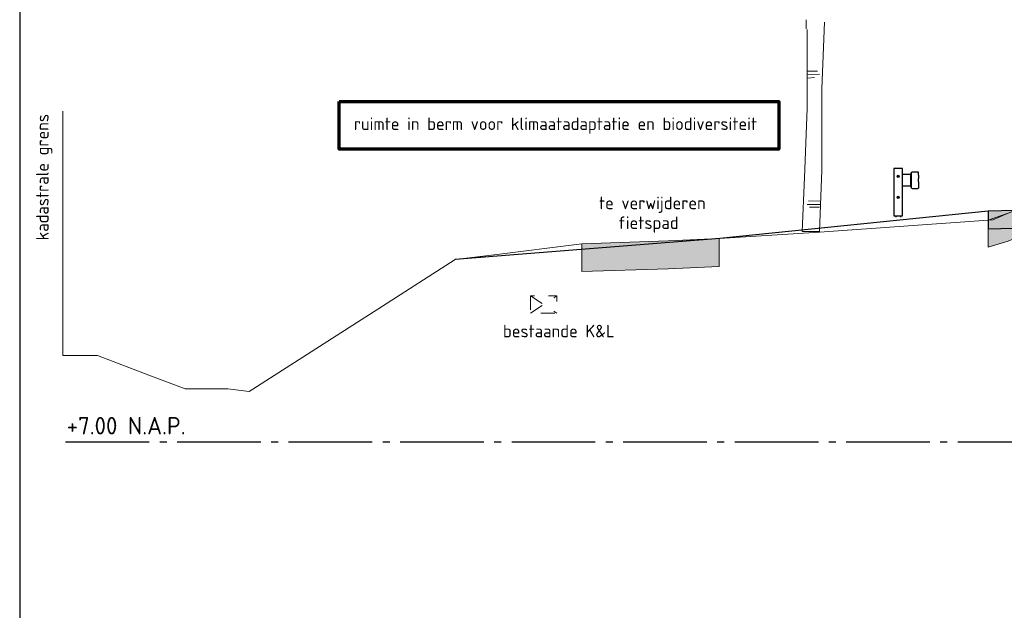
# Model space of a CAD drawing. Header units: metres. Extents: x 180716 to 180809, y 418548 to 418668.
# Tile 130 of 148: x 180763 to 180777, y 418651 to 418659. Entities that reach past the tile are written whole.
import ezdxf

# ---------------------------------------------------------------- set-up
doc = ezdxf.new("R2010")
doc.units = ezdxf.units.M
doc.linetypes.add('AL-NAP_LIJN', pattern=[15.25, 12, -1.5, 0.25, -1.5])
doc.linetypes.add('NLCS-HIDDEN', pattern=[4, 2, -2])
doc.layers.get('0').update_dxf_attribs({"color": 30, "lineweight": 0})
doc.layers.get('Defpoints').update_dxf_attribs({"lineweight": 0})
for name, color, linetype, lineweight in [('B-WE-GR-BOOM-SD', 253, 'Continuous', 0), ('B-WE-KG-GRENS_PERCEEL-SD', 253, 'Continuous', 0), ('B-WE-KL-STROOK-GD', 8, 'NLCS-HIDDEN', 18), ('B-WE-OG-DTM-V', 253, 'Continuous', 0), ('B-WE-VH-M', 253, 'Continuous', 0), ('B-WE-VH-VERHARDING_ASFALT-GD', 253, 'Continuous', 0), ('N-WE-BV-GELEIDECONSTRUCTIE-GD', 210, 'Continuous', 30), ('N-WE-GW-BERM-GD', 90, 'Continuous', 30), ('N-WE-VH-M', 7, 'Continuous', 18), ('N-WE-VH-VERHARDING_ASFALT-GD', 210, 'Continuous', 30), ('X-XX-AL-NAP-GD', 7, 'AL-NAP_LIJN', 25), ('X-XX-AL-PRINCIPEPROFIEL-T18', 1, 'Continuous', 18), ('X-XX-AL-PRINCIPEPROFIEL-T25', 6, 'Continuous', 25), ('X-XX-AL-TEKENBLAD_KADER-G', 7, 'Continuous', 70)]:
    doc.layers.add(name, color=color, linetype=linetype, lineweight=lineweight)
doc.layers.add('B-WE-VH-VERHARDING_ASFALT-AD', color=253, linetype='Continuous', lineweight=0, transparency=0.5)
doc.layers.add('N-WE-VH-VERHARDING_ASFALT-AD', color=212, linetype='Continuous', lineweight=18, transparency=0.3)
doc.layers.add('X-XX-AL-HULPLIJN-GD', color=155, linetype='Continuous', lineweight=25, plot=False)
doc.styles.add('NLCS-ISO-M100-T18', font='NLCS-ISO.ttf', dxfattribs={"height": 0.18})
doc.styles.add('NLCS-ISO-M100-T25', font='NLCS-ISO.ttf', dxfattribs={"height": 0.25})
doc.styles.get("Standard").update_dxf_attribs({"font": 'arial.ttf'})
doc.linetypes.add('KG-KADASTRAAL', pattern='A,5.5,-2,["K",Standard,S=1.8,R=0,X=0,Y=-0.9],-2,5.5,-2,[5,NLCS.shx,S=0.75,R=0,X=0,Y=0],-2', length=19)
doc.dimstyles.new('NLCS-M100-T18-PIJL_L2_H1', dxfattribs={"dimscale": 0.1, "dimtxt": 2.5, "dimasz": 1.8, "dimexe": 2, "dimexo": 2, "dimgap": 0.7, "dimtad": 1, "dimzin": 0, "dimdsep": 46, "dimtxsty": 'NLCS-ISO-M100-T18', "dimcen": 0, "dimdle": 2, "dimclrd": 256, "dimclre": 256, "dimclrt": 1, "dimadec": 1, "dimazin": 0, "dimtfac": 1, "dimtdec": 3, "dimtofl": 0, "dimtmove": 0, "dimatfit": 3, "dimfxl": 2, "dimfxlon": 1, "dimtfillclr": 256, "dimtolj": 1, "dimtzin": 0, "dimlwd": -1, "dimlwe": -1, "dimarcsym": 0})

# ---------------------------------------------------------------- blocks, each defined once
blk = doc.blocks.new('SKG-GRENS_PERCEEL-D')
at = {"linetype": 'KG-KADASTRAAL', "ltscale": 0.15, "flags": 128}
blk.add_lwpolyline([(0, 0), (0, 3.512)], dxfattribs=at)
blk = doc.blocks.new('*D34')
at = {"layer": 'Defpoints', "color": 0, "transparency": 16777216}
for p in [(180784.081, 418659.573), (180776.881, 418659.106), (180784.081, 418659.106)]:
    blk.add_point(p, dxfattribs=at)
at = {"layer": 'N-WE-VH-M', "transparency": 16777216}
for p, q in [((180776.881, 418659.473), (180776.881, 418659.673)), ((180784.081, 418659.473), (180784.081, 418659.673)), ((180777.061, 418659.573), (180783.901, 418659.573))]:
    blk.add_line(p, q, dxfattribs=at)
for points in [[(180777.061, 418659.603), (180777.061, 418659.543), (180776.881, 418659.573)], [(180783.901, 418659.603), (180783.901, 418659.543), (180784.081, 418659.573)]]:
    blk.add_solid(points, dxfattribs=at)
at = {"layer": 'N-WE-VH-M', "color": 1, "transparency": 16777216, "insert": (180780.481, 418659.733), "char_height": 0.18, "attachment_point": 5, "style": 'NLCS-ISO-M100-T18'}
blk.add_mtext('\\A1;7.20', dxfattribs=at)
blk = doc.blocks.new('EURORAIL - Hout type N2-01 3m')
for p, q in [((-0.356, 0.7), (-0.356, 0.02)), ((-0.228, 0.7), (-0.356, 0.7)), ((-0.228, 0.02), (-0.228, 0.7)), ((-0.228, 0.615), (-0.107, 0.615)), ((-0.111, 0.566), (-0.111, 0.615)), ((-0.111, 0.494), (-0.111, 0.566)), ((-0.107, 0.425), (-0.107, 0.635)), ((-0.107, 0.635), (-0.1, 0.635)), ((-0.103, 0.425), (-0.103, 0.635)), ((-0.1, 0.642), (-0.092, 0.65)), ((-0.1, 0.418), (-0.1, 0.642)), ((-0.092, 0.65), (-0.008, 0.65)), ((-0.008, 0.65), (0, 0.642)), ((0, 0.605), (0, 0.642)), ((-0.107, 0.445), (-0.228, 0.445)), ((-0.111, 0.445), (-0.111, 0.494)), ((-0.107, 0.425), (-0.1, 0.425)), ((0, 0.505), (0, 0.555)), ((0, 0.455), (0, 0.418)), ((-0.1, 0.418), (-0.092, 0.41)), ((-0.092, 0.41), (-0.008, 0.41)), ((0, 0.418), (-0.008, 0.41)), ((-0.356, 0.02), (-0.228, 0.02)), ((-0.327, 0.02), (-0.327, 0)), ((-0.257, 0.02), (-0.257, 0))]:
    blk.add_line(p, q)
for points in [[(0, 0.605), (0, 0.605), (0, 0.555), (0, 0.555)], [(0, 0.505), (0, 0.505), (0, 0.455), (0, 0.455)]]:
    blk.add_lwpolyline(points)
for centre, radius in [((-0.292, 0.585), 0.016), ((-0.292, 0.585), 0.0055), ((-0.292, 0.285), 0.016), ((-0.292, 0.285), 0.0055)]:
    blk.add_circle(centre, radius)
blk = doc.blocks.new('SGR-BOOM_S02_G_ZIJ-D')
at = {"ltscale": 0.1}
blk.add_line((-0.124, 0), (0.124, 0), dxfattribs=at)
at = {"flags": 128}
for points in [[(-0.069, 2.912), (-0.069, 3.041)], [(0.195, 3.007), (0.159, 2.05), (0.159, 0.881), (0.124, 0)], [(-0.053, 2.9), (-0.053, 1.767), (-0.089, 0.774), (-0.124, 0)], [(-0.047, 2.304), (0.095, 2.304)], [(-0.054, 2.249), (0.126, 2.257)], [(-0.047, 2.201), (0.055, 2.21)], [(-0.031, 0.442), (0.142, 0.434)], [(-0.054, 0.386), (0.142, 0.386)], [(-0.018, 0.349), (0.124, 0.349)]]:
    blk.add_lwpolyline(points, dxfattribs=at)

msp = doc.modelspace()

# ---------------------------------------------------------------- hatches: boundary and pattern name
at = {"layer": 'B-WE-VH-VERHARDING_ASFALT-AD'}
h = msp.add_hatch(color=256, dxfattribs=at)
h.dxf.hatch_style = 1
h.paths.add_polyline_path([(180784.172, 418656.05), (180784.172, 418656.45), (180783.957, 418656.512), (180783.732, 418656.585), (180782.859, 418656.607), (180780.847, 418656.663), (180780.397, 418656.66), (180780.206, 418656.66), (180778.826, 418656.631), (180777.3, 418656.597), (180777.168, 418656.542), (180776.881, 418656.44), (180776.881, 418656.054), (180777.168, 418656.142), (180777.3, 418656.197), (180778.826, 418656.231), (180780.206, 418656.26), (180780.397, 418656.26), (180780.847, 418656.263), (180782.859, 418656.207), (180783.732, 418656.185), (180783.957, 418656.112)])
h = msp.add_hatch(color=256, dxfattribs=at)
h.dxf.hatch_style = 1
h.paths.add_polyline_path([(180773.023, 418655.776), (180773.023, 418656.176), (180772.289, 418656.143), (180771.052, 418656.103), (180771.052, 418655.703), (180772.289, 418655.743)])
at = {"layer": 'N-WE-VH-VERHARDING_ASFALT-AD'}
h = msp.add_hatch(color=256, dxfattribs=at)
h.dxf.hatch_style = 1
h.paths.add_polyline_path([(180784.081, 418656.571), (180780.481, 418656.661), (180776.881, 418656.571), (180776.881, 418656.317), (180780.481, 418656.411), (180784.081, 418656.321)])

# ---------------------------------------------------------------- linework, layer by layer
at = {"layer": 'B-WE-KL-STROOK-GD', "ltscale": 0.1, "flags": 128}
msp.add_lwpolyline([(180770.314, 418655.354), (180770.314, 418655.104), (180770.692, 418655.104), (180770.692, 418655.354)], close=True, dxfattribs=at)
for points in [[(180770.314, 418655.354), (180770.692, 418655.104)], [(180770.314, 418655.104), (180770.692, 418655.354)]]:
    msp.add_lwpolyline(points, dxfattribs=at)
at = {"layer": 'B-WE-OG-DTM-V', "flags": 128}
msp.add_lwpolyline([(180777.168, 418656.542), (180776.949, 418656.445), (180774.459, 418656.271), (180773.023, 418656.176), (180772.289, 418656.143), (180771.052, 418656.103), (180769.756, 418655.938), (180769.235, 418655.876), (180768.124, 418655.165), (180766.277, 418653.98), (180765.969, 418654.02), (180765.361, 418654.02), (180764.836, 418654.214), (180764.102, 418654.497), (180763.807, 418654.497), (180763.602, 418654.497)], dxfattribs=at)
at = {"layer": 'B-WE-VH-VERHARDING_ASFALT-GD', "flags": 128}
for points in [[(180784.172, 418656.05), (180784.172, 418656.45), (180783.957, 418656.512), (180783.732, 418656.585), (180782.859, 418656.607), (180780.847, 418656.663), (180780.397, 418656.66), (180780.206, 418656.66), (180778.826, 418656.631), (180777.3, 418656.597), (180777.168, 418656.542), (180776.881, 418656.44), (180776.881, 418656.054), (180777.168, 418656.142), (180777.3, 418656.197), (180778.826, 418656.231), (180780.206, 418656.26), (180780.397, 418656.26), (180780.847, 418656.263), (180782.859, 418656.207), (180783.732, 418656.185), (180783.957, 418656.112)], [(180773.023, 418655.776), (180773.023, 418656.176), (180772.289, 418656.143), (180771.052, 418656.103), (180771.052, 418655.703), (180772.289, 418655.743)], [(180773.023, 418655.776), (180773.023, 418656.176), (180772.289, 418656.143), (180771.052, 418656.103), (180771.052, 418655.703), (180772.289, 418655.743)]]:
    msp.add_lwpolyline(points, close=True, dxfattribs=at)
at = {"layer": 'N-WE-GW-BERM-GD', "flags": 128}
for points in [[(180776.881, 418656.571), (180773.031, 418656.177)], [(180773.031, 418656.177), (180769.235, 418655.876)]]:
    msp.add_lwpolyline(points, dxfattribs=at)
at = {"layer": 'N-WE-VH-VERHARDING_ASFALT-GD', "flags": 128}
msp.add_lwpolyline([(180784.081, 418656.571), (180780.481, 418656.661), (180776.881, 418656.571), (180776.881, 418656.317), (180780.481, 418656.411), (180784.081, 418656.321)], close=True, dxfattribs=at)
at = {"layer": 'X-XX-AL-HULPLIJN-GD', "flags": 128}
msp.add_lwpolyline([(180802.985, 418667.659), (180762.985, 418667.659), (180762.985, 418647.659), (180802.985, 418647.659)], close=True, dxfattribs=at)
at = {"layer": 'X-XX-AL-NAP-GD', "ltscale": 0.1, "flags": 128}
msp.add_lwpolyline([(180763.644, 418653.257), (180799.627, 418653.257)], dxfattribs=at)
at = {"layer": 'X-XX-AL-TEKENBLAD_KADER-G'}
msp.add_lwpolyline([(180767.569, 418658.148), (180773.876, 418658.148), (180773.876, 418657.46), (180767.569, 418657.46)], close=True, dxfattribs=at)

# ---------------------------------------------------------------- block references
at = {"layer": 'B-WE-GR-BOOM-SD'}
msp.add_blockref('SGR-BOOM_S02_G_ZIJ-D', (180774.336, 418656.279), dxfattribs=at)
at = {"layer": 'B-WE-KG-GRENS_PERCEEL-SD'}
msp.add_blockref('SKG-GRENS_PERCEEL-D', (180763.602, 418654.497), dxfattribs=at)
at = {"layer": 'N-WE-BV-GELEIDECONSTRUCTIE-GD'}
msp.add_blockref('EURORAIL - Hout type N2-01 3m', (180775.881, 418656.485), dxfattribs=at)

# ---------------------------------------------------------------- texts
at = {"layer": 'B-WE-VH-M', "insert": (180763.22, 418656.151), "char_height": 0.18, "attachment_point": 1, "rotation": 90, "style": 'NLCS-ISO-M100-T18'}
msp.add_mtext_dynamic_manual_height_columns('kadastrale grens', width=1.91658, gutter_width=12.5, heights=[0], dxfattribs=at)
at = {"layer": 'X-XX-AL-PRINCIPEPROFIEL-T18', "char_height": 0.18, "attachment_point": 3, "style": 'NLCS-ISO-M100-T18'}
for s, insert, width in [('\\pxql;ruimte in berm voor klimaatadaptatie en biodiversiteit', (180774.36, 418657.916), 6.58122), ('te verwijderen', (180772.828, 418656.779), 2.01493), ('fietspad', (180772.44, 418656.495), 2.01493), ('bestaande K&L', (180771.521, 418654.939), 2.01493)]:
    msp.add_mtext(s, dxfattribs=dict(at, insert=insert, width=width))
at = {"layer": 'X-XX-AL-PRINCIPEPROFIEL-T25', "insert": (180763.66, 418653.615), "char_height": 0.25, "width": 3.9656, "attachment_point": 1, "rotation": 0, "style": 'NLCS-ISO-M100-T25'}
msp.add_mtext('+7.00 N.A.P.', dxfattribs=at)

# ---------------------------------------------------------------- dimensions: what is measured, and where the dimension line sits
at = {"layer": 'N-WE-VH-M'}
dim = msp.add_linear_dim(base=(180784.081, 418659.573), p1=(180776.881, 418659.106), p2=(180784.081, 418659.106), dimstyle='NLCS-M100-T18-PIJL_L2_H1', override={"dimexe": 1, "dimexo": 1, "dimdle": 1, "dimtofl": 1, "dimfxl": 1}, dxfattribs=at)
dim.commit()
dim.dimension.update_dxf_attribs({"geometry": '*D34', "text_midpoint": (180780.481, 418659.733)})

doc.saveas('drawing.dxf')
